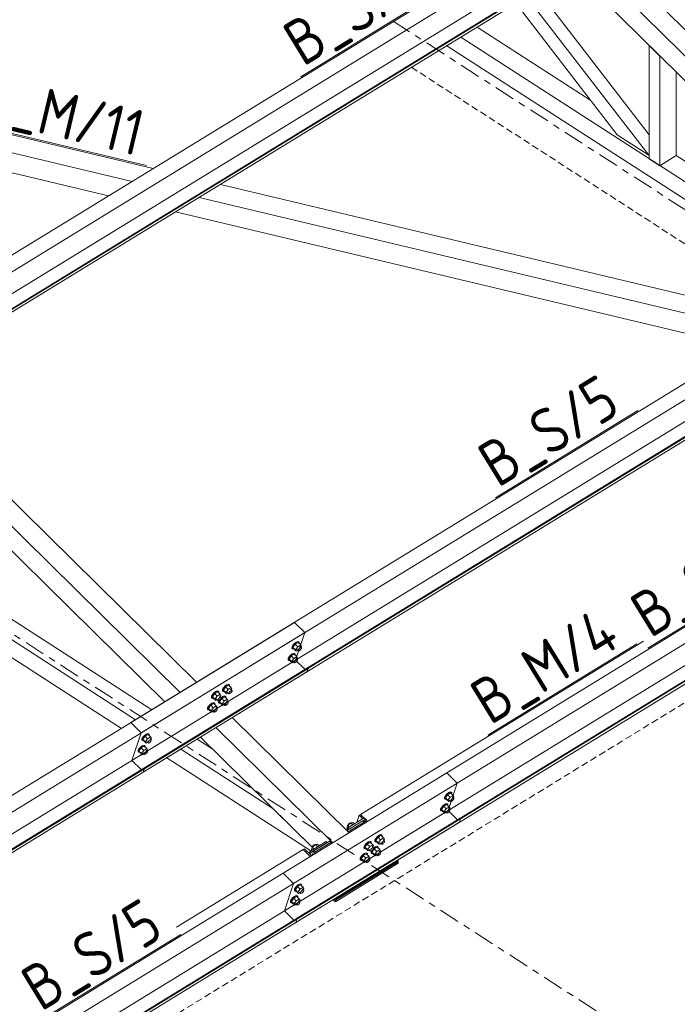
# Model space of a CAD drawing. Header units: millimetres. Extents: x 581 to 1768, y 561 to 1400.
# Tile 72 of 91: x 1537 to 1595, y 1031 to 1117. Entities that reach past the tile are written whole.
import ezdxf

# ---------------------------------------------------------------- set-up
doc = ezdxf.new("R2010")
doc.units = ezdxf.units.MM
doc.header["$LTSCALE"] = 0.6
for name, pattern in [('VERDECKT2', [1.5, 1, -0.5]), ('XKITLINE00', [0]), ('XKITLINE03', [6, 3, -1, 1, -1])]:
    doc.linetypes.add(name, pattern=pattern)
for name, color, linetype, lineweight in [('Bolt', 7, 'Continuous', 0), ('Part', 2, 'Continuous', 0), ('PartMark', 3, 'Continuous', 0), ('S-GRID', 1, 'Continuous', 0)]:
    doc.layers.add(name, color=color, linetype=linetype, lineweight=lineweight)
doc.styles.add('ISOCPEUR', font='ISOCPEUR.TTF')

msp = doc.modelspace()

# ---------------------------------------------------------------- linework, layer by layer
at = {"layer": 'Bolt', "color": 3, "linetype": 'XKITLINE00', "lineweight": 0}
for p, q in [((1561.17, 1062.288), (1561.172, 1062.387)), ((1561.17, 1062.288), (1561.225, 1062.233)), ((1561.251, 1062.533), (1561.172, 1062.387)), ((1561.225, 1062.233), (1561.228, 1062.332)), ((1561.3, 1062.208), (1561.225, 1062.233)), ((1561.228, 1062.332), (1561.307, 1062.478)), ((1561.386, 1062.687), (1561.251, 1062.533)), ((1561.448, 1062.621), (1561.252, 1062.347)), ((1561.475, 1062.128), (1561.252, 1062.347)), ((1561.252, 1062.347), (1561.319, 1062.234)), ((1561.332, 1062.221), (1561.3, 1062.208)), ((1561.307, 1062.478), (1561.442, 1062.632)), ((1561.319, 1062.234), (1561.541, 1062.014)), ((1561.54, 1062.807), (1561.386, 1062.687)), ((1561.442, 1062.632), (1561.596, 1062.752)), ((1561.71, 1062.782), (1561.448, 1062.621)), ((1561.67, 1062.402), (1561.448, 1062.621)), ((1561.475, 1062.128), (1561.67, 1062.402)), ((1561.475, 1062.128), (1561.541, 1062.014)), ((1561.673, 1062.862), (1561.54, 1062.807)), ((1561.541, 1062.014), (1561.658, 1062.086)), ((1561.592, 1062.151), (1561.703, 1062.041)), ((1561.596, 1062.752), (1561.728, 1062.807)), ((1561.932, 1062.562), (1561.67, 1062.402)), ((1561.748, 1062.837), (1561.673, 1062.862)), ((1561.703, 1062.041), (1561.705, 1062.091)), ((1561.741, 1062.029), (1561.703, 1062.041)), ((1561.705, 1062.091), (1561.744, 1062.164)), ((1561.71, 1062.782), (1561.932, 1062.562)), ((1561.728, 1062.807), (1561.803, 1062.782)), ((1561.807, 1062.056), (1561.741, 1062.029)), ((1561.744, 1062.164), (1561.812, 1062.24)), ((1561.748, 1062.837), (1561.803, 1062.782)), ((1561.803, 1062.782), (1561.801, 1062.692)), ((1561.884, 1062.117), (1561.807, 1062.056)), ((1561.812, 1062.24), (1561.889, 1062.301)), ((1561.881, 1062.425), (1561.992, 1062.316)), ((1561.952, 1062.193), (1561.884, 1062.117)), ((1561.889, 1062.301), (1561.955, 1062.328)), ((1561.999, 1062.449), (1561.932, 1062.562)), ((1561.94, 1062.367), (1561.999, 1062.449)), ((1561.991, 1062.266), (1561.952, 1062.193)), ((1561.955, 1062.328), (1561.992, 1062.316)), ((1561.992, 1062.316), (1561.991, 1062.266)), ((1560.83, 1061.269), (1560.832, 1061.368)), ((1560.83, 1061.269), (1560.885, 1061.215)), ((1560.911, 1061.514), (1560.832, 1061.368)), ((1560.885, 1061.215), (1560.888, 1061.313)), ((1560.96, 1061.189), (1560.885, 1061.215)), ((1560.888, 1061.313), (1560.967, 1061.459)), ((1561.046, 1061.668), (1560.911, 1061.514)), ((1561.108, 1061.602), (1560.912, 1061.328)), ((1561.135, 1061.109), (1560.912, 1061.328)), ((1560.912, 1061.328), (1560.978, 1061.215)), ((1560.991, 1061.202), (1560.96, 1061.189)), ((1560.967, 1061.459), (1561.102, 1061.613)), ((1560.978, 1061.215), (1561.201, 1060.996)), ((1561.2, 1061.788), (1561.046, 1061.668)), ((1561.102, 1061.613), (1561.256, 1061.733)), ((1561.37, 1061.763), (1561.108, 1061.602)), ((1561.33, 1061.383), (1561.108, 1061.602)), ((1561.135, 1061.109), (1561.33, 1061.383)), ((1561.332, 1061.843), (1561.2, 1061.788)), ((1561.256, 1061.733), (1561.388, 1061.788)), ((1561.592, 1061.543), (1561.33, 1061.383)), ((1561.407, 1061.818), (1561.332, 1061.843)), ((1561.37, 1061.763), (1561.592, 1061.543)), ((1561.388, 1061.788), (1561.463, 1061.763)), ((1561.404, 1061.145), (1561.471, 1061.222)), ((1561.407, 1061.818), (1561.463, 1061.763)), ((1561.463, 1061.763), (1561.461, 1061.673)), ((1561.471, 1061.222), (1561.549, 1061.282)), ((1561.541, 1061.407), (1561.652, 1061.297)), ((1561.611, 1061.175), (1561.544, 1061.098)), ((1561.549, 1061.282), (1561.615, 1061.309)), ((1561.658, 1061.43), (1561.592, 1061.543)), ((1561.6, 1061.348), (1561.658, 1061.43)), ((1561.651, 1061.248), (1561.611, 1061.175)), ((1561.615, 1061.309), (1561.652, 1061.297)), ((1561.652, 1061.297), (1561.651, 1061.248)), ((1561.135, 1061.109), (1561.201, 1060.996)), ((1561.201, 1060.996), (1561.318, 1061.067)), ((1561.252, 1061.132), (1561.363, 1061.022)), ((1561.363, 1061.022), (1561.364, 1061.072)), ((1561.401, 1061.01), (1561.363, 1061.022)), ((1561.364, 1061.072), (1561.404, 1061.145)), ((1561.467, 1061.037), (1561.401, 1061.01)), ((1561.544, 1061.098), (1561.467, 1061.037)), ((1555.081, 1058.554), (1555.083, 1058.653)), ((1555.162, 1058.798), (1555.083, 1058.653)), ((1555.136, 1058.499), (1555.139, 1058.598)), ((1555.139, 1058.598), (1555.218, 1058.744)), ((1555.297, 1058.952), (1555.162, 1058.798)), ((1555.359, 1058.887), (1555.163, 1058.613)), ((1555.386, 1058.393), (1555.163, 1058.613)), ((1555.163, 1058.613), (1555.23, 1058.5)), ((1555.218, 1058.744), (1555.353, 1058.897)), ((1555.451, 1059.073), (1555.297, 1058.952)), ((1555.353, 1058.897), (1555.507, 1059.018)), ((1555.621, 1059.047), (1555.359, 1058.887)), ((1555.581, 1058.667), (1555.359, 1058.887)), ((1555.386, 1058.393), (1555.581, 1058.667)), ((1555.583, 1059.128), (1555.451, 1059.073)), ((1555.507, 1059.018), (1555.639, 1059.073)), ((1555.843, 1058.828), (1555.581, 1058.667)), ((1555.658, 1059.103), (1555.583, 1059.128)), ((1555.621, 1059.047), (1555.843, 1058.828)), ((1555.639, 1059.073), (1555.714, 1059.048)), ((1555.658, 1059.103), (1555.714, 1059.048)), ((1555.714, 1059.048), (1555.712, 1058.957)), ((1555.792, 1058.691), (1555.925, 1058.56)), ((1555.909, 1058.715), (1555.843, 1058.828)), ((1555.851, 1058.633), (1555.909, 1058.715)), ((1554.126, 1057.968), (1554.128, 1058.067)), ((1554.126, 1057.968), (1554.181, 1057.914)), ((1554.207, 1058.213), (1554.128, 1058.067)), ((1554.181, 1057.914), (1554.184, 1058.012)), ((1554.256, 1057.888), (1554.181, 1057.914)), ((1554.184, 1058.012), (1554.263, 1058.158)), ((1554.342, 1058.367), (1554.207, 1058.213)), ((1554.404, 1058.301), (1554.208, 1058.027)), ((1554.431, 1057.808), (1554.208, 1058.027)), ((1554.208, 1058.027), (1554.275, 1057.914)), ((1554.287, 1057.901), (1554.256, 1057.888)), ((1554.263, 1058.158), (1554.397, 1058.312)), ((1554.275, 1057.914), (1554.497, 1057.695)), ((1554.496, 1058.487), (1554.342, 1058.367)), ((1554.397, 1058.312), (1554.552, 1058.432)), ((1554.666, 1058.462), (1554.404, 1058.301)), ((1554.626, 1058.082), (1554.404, 1058.301)), ((1554.431, 1057.808), (1554.626, 1058.082)), ((1554.431, 1057.808), (1554.497, 1057.695)), ((1554.628, 1058.542), (1554.496, 1058.487)), ((1554.497, 1057.695), (1554.614, 1057.766)), ((1554.548, 1057.831), (1554.681, 1057.7)), ((1554.552, 1058.432), (1554.684, 1058.488)), ((1554.888, 1058.242), (1554.626, 1058.082)), ((1554.703, 1058.517), (1554.628, 1058.542)), ((1554.666, 1058.462), (1554.888, 1058.242)), ((1554.681, 1057.7), (1554.682, 1057.749)), ((1554.682, 1057.749), (1554.722, 1057.822)), ((1554.684, 1058.488), (1554.759, 1058.462)), ((1554.703, 1058.517), (1554.759, 1058.462)), ((1554.722, 1057.822), (1554.789, 1057.899)), ((1554.759, 1058.462), (1554.757, 1058.372)), ((1554.862, 1057.775), (1554.785, 1057.715)), ((1554.789, 1057.899), (1554.866, 1057.959)), ((1555.019, 1057.868), (1554.823, 1057.594)), ((1554.837, 1058.106), (1554.97, 1057.974)), ((1554.929, 1057.852), (1554.862, 1057.775)), ((1554.866, 1057.959), (1554.933, 1057.987)), ((1554.878, 1057.725), (1555.013, 1057.878)), ((1554.954, 1058.129), (1554.888, 1058.242)), ((1554.896, 1058.047), (1554.954, 1058.129)), ((1554.969, 1057.925), (1554.929, 1057.852)), ((1554.933, 1057.987), (1554.97, 1057.974)), ((1555.111, 1058.054), (1554.969, 1057.943)), ((1554.97, 1057.974), (1554.969, 1057.925)), ((1555.013, 1057.878), (1555.167, 1057.999)), ((1555.281, 1058.028), (1555.019, 1057.868)), ((1555.241, 1057.648), (1555.019, 1057.868)), ((1555.081, 1058.554), (1555.136, 1058.499)), ((1555.243, 1058.109), (1555.111, 1058.054)), ((1555.211, 1058.474), (1555.136, 1058.499)), ((1555.167, 1057.999), (1555.299, 1058.054)), ((1555.242, 1058.487), (1555.211, 1058.474)), ((1555.23, 1058.5), (1555.452, 1058.28)), ((1555.503, 1057.809), (1555.241, 1057.648)), ((1555.318, 1058.084), (1555.243, 1058.109)), ((1555.281, 1058.028), (1555.503, 1057.809)), ((1555.299, 1058.054), (1555.374, 1058.029)), ((1555.318, 1058.084), (1555.374, 1058.029)), ((1555.374, 1058.029), (1555.372, 1057.938)), ((1555.386, 1058.393), (1555.452, 1058.28)), ((1555.452, 1058.28), (1555.569, 1058.352)), ((1555.503, 1058.417), (1555.636, 1058.285)), ((1555.569, 1057.696), (1555.503, 1057.809)), ((1555.636, 1058.285), (1555.637, 1058.335)), ((1555.674, 1058.273), (1555.636, 1058.285)), ((1555.637, 1058.335), (1555.677, 1058.408)), ((1555.74, 1058.3), (1555.674, 1058.273)), ((1555.677, 1058.408), (1555.744, 1058.485)), ((1555.817, 1058.361), (1555.74, 1058.3)), ((1555.744, 1058.485), (1555.821, 1058.545)), ((1555.884, 1058.438), (1555.817, 1058.361)), ((1555.821, 1058.545), (1555.888, 1058.573)), ((1555.924, 1058.511), (1555.884, 1058.438)), ((1555.888, 1058.573), (1555.925, 1058.56)), ((1555.925, 1058.56), (1555.924, 1058.511)), ((1553.786, 1056.949), (1553.788, 1057.048)), ((1553.786, 1056.949), (1553.841, 1056.895)), ((1553.867, 1057.194), (1553.788, 1057.048)), ((1553.841, 1056.895), (1553.844, 1056.993)), ((1553.916, 1056.869), (1553.841, 1056.895)), ((1553.844, 1056.993), (1553.923, 1057.139)), ((1554.002, 1057.348), (1553.867, 1057.194)), ((1554.064, 1057.282), (1553.868, 1057.008)), ((1554.091, 1056.789), (1553.868, 1057.008)), ((1553.868, 1057.008), (1553.934, 1056.895)), ((1553.947, 1056.882), (1553.916, 1056.869)), ((1553.923, 1057.139), (1554.057, 1057.293)), ((1553.934, 1056.895), (1554.157, 1056.676)), ((1554.156, 1057.468), (1554.002, 1057.348)), ((1554.057, 1057.293), (1554.212, 1057.413)), ((1554.326, 1057.443), (1554.064, 1057.282)), ((1554.286, 1057.063), (1554.064, 1057.282)), ((1554.091, 1056.789), (1554.286, 1057.063)), ((1554.288, 1057.523), (1554.156, 1057.468)), ((1554.212, 1057.413), (1554.344, 1057.469)), ((1554.548, 1057.223), (1554.286, 1057.063)), ((1554.363, 1057.498), (1554.288, 1057.523)), ((1554.326, 1057.443), (1554.548, 1057.223)), ((1554.344, 1057.469), (1554.419, 1057.443)), ((1554.363, 1057.498), (1554.419, 1057.443)), ((1554.382, 1056.803), (1554.449, 1056.88)), ((1554.419, 1057.443), (1554.417, 1057.353)), ((1554.449, 1056.88), (1554.526, 1056.94)), ((1554.497, 1057.087), (1554.63, 1056.955)), ((1554.526, 1056.94), (1554.593, 1056.968)), ((1554.614, 1057.11), (1554.548, 1057.223)), ((1554.556, 1057.028), (1554.614, 1057.11)), ((1554.629, 1056.906), (1554.589, 1056.833)), ((1554.593, 1056.968), (1554.63, 1056.955)), ((1554.63, 1056.955), (1554.629, 1056.906)), ((1554.719, 1057.687), (1554.681, 1057.7)), ((1554.785, 1057.715), (1554.719, 1057.687)), ((1554.741, 1057.535), (1554.743, 1057.634)), ((1554.741, 1057.535), (1554.796, 1057.48)), ((1554.743, 1057.634), (1554.789, 1057.718)), ((1554.796, 1057.48), (1554.799, 1057.579)), ((1554.871, 1057.455), (1554.796, 1057.48)), ((1554.799, 1057.579), (1554.878, 1057.725)), ((1555.046, 1057.374), (1554.823, 1057.594)), ((1554.823, 1057.594), (1554.89, 1057.481)), ((1554.902, 1057.468), (1554.871, 1057.455)), ((1554.89, 1057.481), (1555.112, 1057.261)), ((1555.046, 1057.374), (1555.241, 1057.648)), ((1555.046, 1057.374), (1555.112, 1057.261)), ((1555.112, 1057.261), (1555.229, 1057.333)), ((1555.163, 1057.398), (1555.296, 1057.267)), ((1555.296, 1057.267), (1555.297, 1057.316)), ((1555.334, 1057.254), (1555.296, 1057.267)), ((1555.297, 1057.316), (1555.337, 1057.389)), ((1555.4, 1057.281), (1555.334, 1057.254)), ((1555.337, 1057.389), (1555.404, 1057.466)), ((1555.477, 1057.342), (1555.4, 1057.281)), ((1555.404, 1057.466), (1555.481, 1057.526)), ((1555.452, 1057.672), (1555.585, 1057.541)), ((1555.544, 1057.419), (1555.477, 1057.342)), ((1555.481, 1057.526), (1555.548, 1057.554)), ((1555.511, 1057.614), (1555.569, 1057.696)), ((1555.584, 1057.492), (1555.544, 1057.419)), ((1555.548, 1057.554), (1555.585, 1057.541)), ((1555.585, 1057.541), (1555.584, 1057.492)), ((1554.091, 1056.789), (1554.157, 1056.676)), ((1554.157, 1056.676), (1554.274, 1056.747)), ((1554.208, 1056.812), (1554.341, 1056.681)), ((1554.341, 1056.681), (1554.342, 1056.73)), ((1554.379, 1056.668), (1554.341, 1056.681)), ((1554.342, 1056.73), (1554.382, 1056.803)), ((1554.445, 1056.696), (1554.379, 1056.668)), ((1554.522, 1056.756), (1554.445, 1056.696)), ((1554.589, 1056.833), (1554.522, 1056.756)), ((1548.038, 1054.237), (1548.04, 1054.336)), ((1548.119, 1054.482), (1548.04, 1054.336)), ((1548.093, 1054.183), (1548.096, 1054.281)), ((1548.096, 1054.281), (1548.175, 1054.427)), ((1548.254, 1054.636), (1548.119, 1054.482)), ((1548.316, 1054.57), (1548.12, 1054.296)), ((1548.343, 1054.077), (1548.12, 1054.296)), ((1548.12, 1054.296), (1548.186, 1054.183)), ((1548.175, 1054.427), (1548.31, 1054.581)), ((1548.408, 1054.756), (1548.254, 1054.636)), ((1548.31, 1054.581), (1548.464, 1054.701)), ((1548.578, 1054.731), (1548.316, 1054.57)), ((1548.538, 1054.351), (1548.316, 1054.57)), ((1548.343, 1054.077), (1548.538, 1054.351)), ((1548.54, 1054.811), (1548.408, 1054.756)), ((1548.464, 1054.701), (1548.596, 1054.757)), ((1548.8, 1054.511), (1548.538, 1054.351)), ((1548.615, 1054.786), (1548.54, 1054.811)), ((1548.578, 1054.731), (1548.8, 1054.511)), ((1548.596, 1054.757), (1548.671, 1054.731)), ((1548.615, 1054.786), (1548.671, 1054.731)), ((1548.671, 1054.731), (1548.669, 1054.641)), ((1548.749, 1054.375), (1548.86, 1054.265)), ((1548.866, 1054.398), (1548.8, 1054.511)), ((1548.808, 1054.316), (1548.866, 1054.398)), ((1547.779, 1053.463), (1547.7, 1053.317)), ((1547.914, 1053.617), (1547.779, 1053.463)), ((1547.976, 1053.551), (1547.78, 1053.278)), ((1547.835, 1053.408), (1547.969, 1053.562)), ((1548.068, 1053.737), (1547.914, 1053.617)), ((1547.969, 1053.562), (1548.124, 1053.683)), ((1548.237, 1053.712), (1547.976, 1053.551)), ((1548.198, 1053.332), (1547.976, 1053.551)), ((1548.038, 1054.237), (1548.093, 1054.183)), ((1548.2, 1053.793), (1548.068, 1053.737)), ((1548.168, 1054.157), (1548.093, 1054.183)), ((1548.124, 1053.683), (1548.256, 1053.738)), ((1548.199, 1054.17), (1548.168, 1054.157)), ((1548.186, 1054.183), (1548.409, 1053.964)), ((1548.46, 1053.492), (1548.198, 1053.332)), ((1548.275, 1053.767), (1548.2, 1053.793)), ((1548.237, 1053.712), (1548.46, 1053.492)), ((1548.256, 1053.738), (1548.331, 1053.712)), ((1548.275, 1053.767), (1548.331, 1053.712)), ((1548.331, 1053.712), (1548.329, 1053.622)), ((1548.343, 1054.077), (1548.409, 1053.964)), ((1548.409, 1053.964), (1548.526, 1054.035)), ((1548.46, 1054.1), (1548.571, 1053.991)), ((1548.526, 1053.379), (1548.46, 1053.492)), ((1548.571, 1053.991), (1548.572, 1054.04)), ((1548.609, 1053.978), (1548.571, 1053.991)), ((1548.572, 1054.04), (1548.612, 1054.113)), ((1548.675, 1054.005), (1548.609, 1053.978)), ((1548.612, 1054.113), (1548.679, 1054.19)), ((1548.752, 1054.066), (1548.675, 1054.005)), ((1548.679, 1054.19), (1548.757, 1054.25)), ((1548.819, 1054.143), (1548.752, 1054.066)), ((1548.757, 1054.25), (1548.823, 1054.278)), ((1548.859, 1054.216), (1548.819, 1054.143)), ((1548.823, 1054.278), (1548.86, 1054.265)), ((1548.86, 1054.265), (1548.859, 1054.216)), ((1547.697, 1053.219), (1547.7, 1053.317)), ((1547.697, 1053.219), (1547.753, 1053.164)), ((1547.753, 1053.164), (1547.755, 1053.262)), ((1547.828, 1053.139), (1547.753, 1053.164)), ((1547.755, 1053.262), (1547.835, 1053.408)), ((1548.002, 1053.058), (1547.78, 1053.278)), ((1547.78, 1053.278), (1547.846, 1053.164)), ((1547.859, 1053.152), (1547.828, 1053.139)), ((1547.846, 1053.164), (1548.069, 1052.945)), ((1548.002, 1053.058), (1548.198, 1053.332)), ((1548.002, 1053.058), (1548.069, 1052.945)), ((1548.069, 1052.945), (1548.186, 1053.016)), ((1548.12, 1053.081), (1548.231, 1052.972)), ((1548.231, 1052.972), (1548.232, 1053.021)), ((1548.269, 1052.959), (1548.231, 1052.972)), ((1548.232, 1053.021), (1548.272, 1053.094)), ((1548.335, 1052.987), (1548.269, 1052.959)), ((1548.272, 1053.094), (1548.339, 1053.171)), ((1548.412, 1053.047), (1548.335, 1052.987)), ((1548.339, 1053.171), (1548.416, 1053.231)), ((1548.409, 1053.356), (1548.52, 1053.246)), ((1548.479, 1053.124), (1548.412, 1053.047)), ((1548.416, 1053.231), (1548.483, 1053.259)), ((1548.468, 1053.298), (1548.526, 1053.379)), ((1548.519, 1053.197), (1548.479, 1053.124)), ((1548.483, 1053.259), (1548.52, 1053.246)), ((1548.52, 1053.246), (1548.519, 1053.197)), ((1574.515, 1049.121), (1574.518, 1049.219)), ((1574.515, 1049.121), (1574.571, 1049.066)), ((1574.597, 1049.365), (1574.518, 1049.219)), ((1574.571, 1049.066), (1574.573, 1049.164)), ((1574.573, 1049.164), (1574.652, 1049.31)), ((1574.732, 1049.519), (1574.597, 1049.365)), ((1574.793, 1049.453), (1574.598, 1049.179)), ((1574.82, 1048.96), (1574.598, 1049.179)), ((1574.598, 1049.179), (1574.664, 1049.066)), ((1574.652, 1049.31), (1574.787, 1049.464)), ((1574.886, 1049.639), (1574.732, 1049.519)), ((1574.787, 1049.464), (1574.941, 1049.585)), ((1575.055, 1049.614), (1574.793, 1049.453)), ((1575.016, 1049.234), (1574.793, 1049.453)), ((1574.82, 1048.96), (1575.016, 1049.234)), ((1575.018, 1049.695), (1574.886, 1049.639)), ((1574.941, 1049.585), (1575.074, 1049.64)), ((1575.278, 1049.394), (1575.016, 1049.234)), ((1575.093, 1049.669), (1575.018, 1049.695)), ((1575.055, 1049.614), (1575.278, 1049.394)), ((1575.074, 1049.64), (1575.149, 1049.614)), ((1575.093, 1049.669), (1575.149, 1049.614)), ((1575.149, 1049.614), (1575.146, 1049.524)), ((1575.157, 1049.073), (1575.234, 1049.133)), ((1575.227, 1049.258), (1575.338, 1049.148)), ((1575.234, 1049.133), (1575.3, 1049.161)), ((1575.344, 1049.281), (1575.278, 1049.394)), ((1575.286, 1049.199), (1575.344, 1049.281)), ((1575.3, 1049.161), (1575.338, 1049.148)), ((1575.338, 1049.148), (1575.337, 1049.099)), ((1574.257, 1048.346), (1574.177, 1048.2)), ((1574.233, 1048.146), (1574.312, 1048.291)), ((1574.391, 1048.5), (1574.257, 1048.346)), ((1574.453, 1048.435), (1574.258, 1048.161)), ((1574.312, 1048.291), (1574.447, 1048.445)), ((1574.546, 1048.621), (1574.391, 1048.5)), ((1574.447, 1048.445), (1574.601, 1048.566)), ((1574.715, 1048.595), (1574.453, 1048.435)), ((1574.676, 1048.215), (1574.453, 1048.435)), ((1574.678, 1048.676), (1574.546, 1048.621)), ((1574.646, 1049.04), (1574.571, 1049.066)), ((1574.601, 1048.566), (1574.734, 1048.621)), ((1574.677, 1049.053), (1574.646, 1049.04)), ((1574.664, 1049.066), (1574.887, 1048.847)), ((1574.938, 1048.376), (1574.676, 1048.215)), ((1574.753, 1048.65), (1574.678, 1048.676)), ((1574.715, 1048.595), (1574.938, 1048.376)), ((1574.734, 1048.621), (1574.809, 1048.596)), ((1574.753, 1048.65), (1574.809, 1048.596)), ((1574.809, 1048.596), (1574.806, 1048.505)), ((1574.82, 1048.96), (1574.887, 1048.847)), ((1574.887, 1048.847), (1575.004, 1048.918)), ((1574.938, 1048.983), (1575.049, 1048.874)), ((1575.004, 1048.262), (1574.938, 1048.376)), ((1574.946, 1048.181), (1575.004, 1048.262)), ((1575.049, 1048.874), (1575.05, 1048.923)), ((1575.086, 1048.861), (1575.049, 1048.874)), ((1575.05, 1048.923), (1575.09, 1048.996)), ((1575.153, 1048.889), (1575.086, 1048.861)), ((1575.09, 1048.996), (1575.157, 1049.073)), ((1575.23, 1048.949), (1575.153, 1048.889)), ((1575.297, 1049.026), (1575.23, 1048.949)), ((1575.337, 1049.099), (1575.297, 1049.026)), ((1574.175, 1048.102), (1574.177, 1048.2)), ((1574.175, 1048.102), (1574.231, 1048.047)), ((1574.231, 1048.047), (1574.233, 1048.146)), ((1574.306, 1048.022), (1574.231, 1048.047)), ((1574.48, 1047.941), (1574.258, 1048.161)), ((1574.258, 1048.161), (1574.324, 1048.047)), ((1574.337, 1048.035), (1574.306, 1048.022)), ((1574.324, 1048.047), (1574.546, 1047.828)), ((1574.48, 1047.941), (1574.676, 1048.215)), ((1574.48, 1047.941), (1574.546, 1047.828)), ((1574.546, 1047.828), (1574.663, 1047.9)), ((1574.597, 1047.965), (1574.709, 1047.855)), ((1574.709, 1047.855), (1574.71, 1047.904)), ((1574.746, 1047.842), (1574.709, 1047.855)), ((1574.71, 1047.904), (1574.75, 1047.977)), ((1574.812, 1047.87), (1574.746, 1047.842)), ((1574.75, 1047.977), (1574.817, 1048.054)), ((1574.889, 1047.93), (1574.812, 1047.87)), ((1574.817, 1048.054), (1574.894, 1048.114)), ((1574.886, 1048.239), (1574.998, 1048.129)), ((1574.957, 1048.007), (1574.889, 1047.93)), ((1574.894, 1048.114), (1574.96, 1048.142)), ((1574.996, 1048.08), (1574.957, 1048.007)), ((1574.96, 1048.142), (1574.998, 1048.129)), ((1574.998, 1048.129), (1574.996, 1048.08)), ((1566.055, 1046.744), (1565.98, 1046.52)), ((1565.98, 1046.52), (1566.037, 1046.465)), ((1566.034, 1046.749), (1566.033, 1046.7)), ((1566.033, 1046.7), (1566.038, 1046.695)), ((1566.074, 1046.822), (1566.034, 1046.749)), ((1566.319, 1046.995), (1566.055, 1046.744)), ((1566.055, 1046.744), (1566.186, 1046.615)), ((1566.141, 1046.899), (1566.074, 1046.822)), ((1566.218, 1046.959), (1566.141, 1046.899)), ((1566.285, 1046.987), (1566.218, 1046.959)), ((1566.285, 1046.987), (1566.304, 1046.98)), ((1566.319, 1046.995), (1566.509, 1047.022)), ((1566.319, 1046.995), (1566.506, 1046.811)), ((1566.509, 1047.022), (1566.639, 1046.893)), ((1568.643, 1045.786), (1568.508, 1045.632)), ((1568.705, 1045.721), (1568.509, 1045.447)), ((1568.564, 1045.578), (1568.699, 1045.731)), ((1568.797, 1045.907), (1568.643, 1045.786)), ((1568.699, 1045.731), (1568.853, 1045.852)), ((1568.967, 1045.881), (1568.705, 1045.721)), ((1568.927, 1045.501), (1568.705, 1045.721)), ((1568.929, 1045.962), (1568.797, 1045.907)), ((1568.853, 1045.852), (1568.985, 1045.907)), ((1569.189, 1045.662), (1568.927, 1045.501)), ((1569.004, 1045.937), (1568.929, 1045.962)), ((1568.967, 1045.881), (1569.189, 1045.662)), ((1568.985, 1045.907), (1569.06, 1045.882)), ((1569.004, 1045.937), (1569.06, 1045.882)), ((1569.06, 1045.882), (1569.058, 1045.791)), ((1569.256, 1045.549), (1569.189, 1045.662)), ((1562.951, 1044.841), (1562.876, 1044.617)), ((1562.93, 1044.846), (1562.929, 1044.797)), ((1562.929, 1044.797), (1562.934, 1044.792)), ((1562.97, 1044.919), (1562.93, 1044.846)), ((1563.215, 1045.092), (1562.951, 1044.841)), ((1562.951, 1044.841), (1563.082, 1044.712)), ((1563.037, 1044.996), (1562.97, 1044.919)), ((1563.114, 1045.056), (1563.037, 1044.996)), ((1563.181, 1045.084), (1563.114, 1045.056)), ((1563.2, 1045.077), (1563.181, 1045.084)), ((1563.405, 1045.119), (1563.215, 1045.092)), ((1563.215, 1045.092), (1563.402, 1044.908)), ((1563.405, 1045.119), (1563.535, 1044.99)), ((1567.472, 1044.802), (1567.474, 1044.901)), ((1567.472, 1044.802), (1567.527, 1044.748)), ((1567.553, 1045.047), (1567.474, 1044.901)), ((1567.527, 1044.748), (1567.53, 1044.846)), ((1567.53, 1044.846), (1567.609, 1044.992)), ((1567.688, 1045.201), (1567.553, 1045.047)), ((1567.75, 1045.135), (1567.554, 1044.861)), ((1567.777, 1044.642), (1567.554, 1044.861)), ((1567.554, 1044.861), (1567.621, 1044.748)), ((1567.609, 1044.992), (1567.744, 1045.146)), ((1567.842, 1045.321), (1567.688, 1045.201)), ((1567.744, 1045.146), (1567.898, 1045.266)), ((1568.012, 1045.296), (1567.75, 1045.135)), ((1567.972, 1044.916), (1567.75, 1045.135)), ((1567.777, 1044.642), (1567.972, 1044.916)), ((1567.974, 1045.376), (1567.842, 1045.321)), ((1567.898, 1045.266), (1568.03, 1045.322)), ((1568.234, 1045.076), (1567.972, 1044.916)), ((1568.049, 1045.351), (1567.974, 1045.376)), ((1568.012, 1045.296), (1568.234, 1045.076)), ((1568.03, 1045.322), (1568.105, 1045.296)), ((1568.049, 1045.351), (1568.105, 1045.296)), ((1568.105, 1045.296), (1568.103, 1045.206)), ((1568.183, 1044.94), (1568.316, 1044.808)), ((1568.212, 1044.793), (1568.279, 1044.821)), ((1568.3, 1044.963), (1568.234, 1045.076)), ((1568.242, 1044.881), (1568.3, 1044.963)), ((1568.279, 1044.821), (1568.316, 1044.808)), ((1568.457, 1044.888), (1568.315, 1044.777)), ((1568.316, 1044.808), (1568.315, 1044.759)), ((1568.359, 1044.712), (1568.513, 1044.833)), ((1568.627, 1044.862), (1568.365, 1044.702)), ((1568.427, 1045.388), (1568.429, 1045.487)), ((1568.427, 1045.388), (1568.482, 1045.333)), ((1568.508, 1045.632), (1568.429, 1045.487)), ((1568.589, 1044.943), (1568.457, 1044.888)), ((1568.482, 1045.333), (1568.485, 1045.432)), ((1568.557, 1045.308), (1568.482, 1045.333)), ((1568.485, 1045.432), (1568.564, 1045.578)), ((1568.732, 1045.227), (1568.509, 1045.447)), ((1568.509, 1045.447), (1568.576, 1045.334)), ((1568.513, 1044.833), (1568.645, 1044.888)), ((1568.588, 1045.321), (1568.557, 1045.308)), ((1568.576, 1045.334), (1568.798, 1045.114)), ((1568.664, 1044.918), (1568.589, 1044.943)), ((1568.627, 1044.862), (1568.849, 1044.643)), ((1568.645, 1044.888), (1568.72, 1044.863)), ((1568.664, 1044.918), (1568.72, 1044.863)), ((1568.72, 1044.863), (1568.718, 1044.772)), ((1568.732, 1045.227), (1568.927, 1045.501)), ((1568.732, 1045.227), (1568.798, 1045.114)), ((1568.798, 1045.114), (1568.915, 1045.186)), ((1568.849, 1045.251), (1568.982, 1045.12)), ((1568.982, 1045.12), (1568.983, 1045.169)), ((1569.02, 1045.107), (1568.982, 1045.12)), ((1568.983, 1045.169), (1569.023, 1045.242)), ((1569.086, 1045.134), (1569.02, 1045.107)), ((1569.023, 1045.242), (1569.09, 1045.319)), ((1569.163, 1045.195), (1569.086, 1045.134)), ((1569.09, 1045.319), (1569.167, 1045.379)), ((1569.138, 1045.525), (1569.271, 1045.394)), ((1569.23, 1045.272), (1569.163, 1045.195)), ((1569.167, 1045.379), (1569.234, 1045.407)), ((1569.197, 1045.467), (1569.256, 1045.549)), ((1569.27, 1045.345), (1569.23, 1045.272)), ((1569.234, 1045.407), (1569.271, 1045.394)), ((1569.271, 1045.394), (1569.27, 1045.345)), ((1562.876, 1044.617), (1562.896, 1044.598)), ((1567.213, 1044.028), (1567.134, 1043.882)), ((1567.19, 1043.827), (1567.269, 1043.973)), ((1567.348, 1044.182), (1567.213, 1044.028)), ((1567.41, 1044.116), (1567.214, 1043.842)), ((1567.269, 1043.973), (1567.403, 1044.127)), ((1567.502, 1044.302), (1567.348, 1044.182)), ((1567.403, 1044.127), (1567.558, 1044.247)), ((1567.672, 1044.277), (1567.41, 1044.116)), ((1567.632, 1043.897), (1567.41, 1044.116)), ((1567.634, 1044.357), (1567.502, 1044.302)), ((1567.602, 1044.722), (1567.527, 1044.748)), ((1567.558, 1044.247), (1567.69, 1044.303)), ((1567.633, 1044.735), (1567.602, 1044.722)), ((1567.621, 1044.748), (1567.843, 1044.529)), ((1567.894, 1044.057), (1567.632, 1043.897)), ((1567.709, 1044.332), (1567.634, 1044.357)), ((1567.672, 1044.277), (1567.894, 1044.057)), ((1567.69, 1044.303), (1567.765, 1044.277)), ((1567.709, 1044.332), (1567.765, 1044.277)), ((1567.765, 1044.277), (1567.763, 1044.187)), ((1567.777, 1044.642), (1567.843, 1044.529)), ((1567.843, 1044.529), (1567.96, 1044.6)), ((1567.894, 1044.665), (1568.027, 1044.534)), ((1567.96, 1043.944), (1567.894, 1044.057)), ((1567.902, 1043.862), (1567.96, 1043.944)), ((1568.027, 1044.534), (1568.028, 1044.583)), ((1568.065, 1044.521), (1568.027, 1044.534)), ((1568.028, 1044.583), (1568.068, 1044.656)), ((1568.131, 1044.549), (1568.065, 1044.521)), ((1568.068, 1044.656), (1568.135, 1044.733)), ((1568.087, 1044.369), (1568.089, 1044.468)), ((1568.087, 1044.369), (1568.142, 1044.314)), ((1568.089, 1044.468), (1568.135, 1044.552)), ((1568.208, 1044.609), (1568.131, 1044.549)), ((1568.135, 1044.733), (1568.212, 1044.793)), ((1568.142, 1044.314), (1568.145, 1044.413)), ((1568.217, 1044.289), (1568.142, 1044.314)), ((1568.145, 1044.413), (1568.224, 1044.559)), ((1568.365, 1044.702), (1568.169, 1044.428)), ((1568.392, 1044.208), (1568.169, 1044.428)), ((1568.169, 1044.428), (1568.236, 1044.315)), ((1568.275, 1044.686), (1568.208, 1044.609)), ((1568.248, 1044.302), (1568.217, 1044.289)), ((1568.224, 1044.559), (1568.359, 1044.712)), ((1568.236, 1044.315), (1568.458, 1044.095)), ((1568.315, 1044.759), (1568.275, 1044.686)), ((1568.587, 1044.482), (1568.365, 1044.702)), ((1568.392, 1044.208), (1568.587, 1044.482)), ((1568.392, 1044.208), (1568.458, 1044.095)), ((1568.458, 1044.095), (1568.575, 1044.167)), ((1568.509, 1044.232), (1568.642, 1044.101)), ((1568.849, 1044.643), (1568.587, 1044.482)), ((1568.642, 1044.101), (1568.643, 1044.15)), ((1568.68, 1044.088), (1568.642, 1044.101)), ((1568.643, 1044.15), (1568.683, 1044.223)), ((1568.746, 1044.115), (1568.68, 1044.088)), ((1568.683, 1044.223), (1568.75, 1044.3)), ((1568.823, 1044.176), (1568.746, 1044.115)), ((1568.75, 1044.3), (1568.827, 1044.36)), ((1568.798, 1044.506), (1568.931, 1044.375)), ((1568.89, 1044.253), (1568.823, 1044.176)), ((1568.827, 1044.36), (1568.894, 1044.388)), ((1568.915, 1044.53), (1568.849, 1044.643)), ((1568.857, 1044.448), (1568.915, 1044.53)), ((1568.93, 1044.326), (1568.89, 1044.253)), ((1568.894, 1044.388), (1568.931, 1044.375)), ((1568.931, 1044.375), (1568.93, 1044.326)), ((1567.132, 1043.783), (1567.134, 1043.882)), ((1567.132, 1043.783), (1567.187, 1043.729)), ((1567.187, 1043.729), (1567.19, 1043.827)), ((1567.262, 1043.703), (1567.187, 1043.729)), ((1567.437, 1043.623), (1567.214, 1043.842)), ((1567.214, 1043.842), (1567.281, 1043.729)), ((1567.293, 1043.716), (1567.262, 1043.703)), ((1567.281, 1043.729), (1567.503, 1043.51)), ((1567.437, 1043.623), (1567.632, 1043.897)), ((1567.437, 1043.623), (1567.503, 1043.51)), ((1567.503, 1043.51), (1567.62, 1043.581)), ((1567.554, 1043.646), (1567.687, 1043.515)), ((1567.687, 1043.515), (1567.688, 1043.564)), ((1567.725, 1043.502), (1567.687, 1043.515)), ((1567.688, 1043.564), (1567.728, 1043.637)), ((1567.791, 1043.53), (1567.725, 1043.502)), ((1567.728, 1043.637), (1567.795, 1043.714)), ((1567.868, 1043.59), (1567.791, 1043.53)), ((1567.795, 1043.714), (1567.872, 1043.774)), ((1567.843, 1043.921), (1567.976, 1043.789)), ((1567.935, 1043.667), (1567.868, 1043.59)), ((1567.872, 1043.774), (1567.939, 1043.802)), ((1567.975, 1043.74), (1567.935, 1043.667)), ((1567.939, 1043.802), (1567.976, 1043.789)), ((1567.976, 1043.789), (1567.975, 1043.74)), ((1561.599, 1041.468), (1561.465, 1041.314)), ((1561.661, 1041.403), (1561.466, 1041.129)), ((1561.52, 1041.259), (1561.655, 1041.413)), ((1561.754, 1041.589), (1561.599, 1041.468)), ((1561.655, 1041.413), (1561.809, 1041.534)), ((1561.923, 1041.563), (1561.661, 1041.403)), ((1561.884, 1041.183), (1561.661, 1041.403)), ((1561.886, 1041.644), (1561.754, 1041.589)), ((1561.809, 1041.534), (1561.941, 1041.589)), ((1561.961, 1041.619), (1561.886, 1041.644)), ((1561.923, 1041.563), (1562.146, 1041.344)), ((1561.941, 1041.589), (1562.016, 1041.564)), ((1561.961, 1041.619), (1562.016, 1041.564)), ((1562.016, 1041.564), (1562.014, 1041.473)), ((1561.413, 1040.57), (1561.259, 1040.449)), ((1561.315, 1040.394), (1561.469, 1040.515)), ((1561.583, 1040.544), (1561.321, 1040.384)), ((1561.383, 1041.07), (1561.385, 1041.168)), ((1561.383, 1041.07), (1561.439, 1041.015)), ((1561.465, 1041.314), (1561.385, 1041.168)), ((1561.546, 1040.625), (1561.413, 1040.57)), ((1561.439, 1041.015), (1561.441, 1041.114)), ((1561.514, 1040.99), (1561.439, 1041.015)), ((1561.441, 1041.114), (1561.52, 1041.259)), ((1561.688, 1040.909), (1561.466, 1041.129)), ((1561.466, 1041.129), (1561.532, 1041.015)), ((1561.469, 1040.515), (1561.601, 1040.57)), ((1561.545, 1041.003), (1561.514, 1040.99)), ((1561.532, 1041.015), (1561.754, 1040.796)), ((1561.621, 1040.6), (1561.546, 1040.625)), ((1561.583, 1040.544), (1561.805, 1040.325)), ((1561.601, 1040.57), (1561.676, 1040.545)), ((1561.621, 1040.6), (1561.676, 1040.545)), ((1561.676, 1040.545), (1561.674, 1040.454)), ((1561.688, 1040.909), (1561.884, 1041.183)), ((1561.688, 1040.909), (1561.754, 1040.796)), ((1561.754, 1040.796), (1561.871, 1040.868)), ((1561.805, 1040.933), (1561.917, 1040.823)), ((1562.146, 1041.344), (1561.884, 1041.183)), ((1561.917, 1040.823), (1561.918, 1040.872)), ((1561.954, 1040.81), (1561.917, 1040.823)), ((1561.918, 1040.872), (1561.958, 1040.945)), ((1562.02, 1040.838), (1561.954, 1040.81)), ((1561.958, 1040.945), (1562.025, 1041.022)), ((1562.097, 1040.898), (1562.02, 1040.838)), ((1562.025, 1041.022), (1562.102, 1041.082)), ((1562.094, 1041.207), (1562.206, 1041.097)), ((1562.165, 1040.975), (1562.097, 1040.898)), ((1562.102, 1041.082), (1562.168, 1041.11)), ((1562.212, 1041.23), (1562.146, 1041.344)), ((1562.154, 1041.149), (1562.212, 1041.23)), ((1562.204, 1041.048), (1562.165, 1040.975)), ((1562.168, 1041.11), (1562.206, 1041.097)), ((1562.206, 1041.097), (1562.204, 1041.048)), ((1561.043, 1040.051), (1561.045, 1040.15)), ((1561.043, 1040.051), (1561.098, 1039.996)), ((1561.124, 1040.295), (1561.045, 1040.15)), ((1561.098, 1039.996), (1561.101, 1040.095)), ((1561.173, 1039.971), (1561.098, 1039.996)), ((1561.101, 1040.095), (1561.18, 1040.241)), ((1561.259, 1040.449), (1561.124, 1040.295)), ((1561.321, 1040.384), (1561.125, 1040.11)), ((1561.348, 1039.89), (1561.125, 1040.11)), ((1561.125, 1040.11), (1561.192, 1039.997)), ((1561.205, 1039.984), (1561.173, 1039.971)), ((1561.18, 1040.241), (1561.315, 1040.394)), ((1561.192, 1039.997), (1561.414, 1039.777)), ((1561.543, 1040.164), (1561.321, 1040.384)), ((1561.348, 1039.89), (1561.543, 1040.164)), ((1561.348, 1039.89), (1561.414, 1039.777)), ((1561.414, 1039.777), (1561.531, 1039.849)), ((1561.465, 1039.914), (1561.577, 1039.804)), ((1561.805, 1040.325), (1561.543, 1040.164)), ((1561.577, 1039.804), (1561.578, 1039.853)), ((1561.614, 1039.791), (1561.577, 1039.804)), ((1561.578, 1039.853), (1561.617, 1039.926)), ((1561.68, 1039.819), (1561.614, 1039.791)), ((1561.617, 1039.926), (1561.685, 1040.003)), ((1561.757, 1039.879), (1561.68, 1039.819)), ((1561.685, 1040.003), (1561.762, 1040.063)), ((1561.754, 1040.188), (1561.865, 1040.078)), ((1561.825, 1039.956), (1561.757, 1039.879)), ((1561.762, 1040.063), (1561.828, 1040.091)), ((1561.872, 1040.212), (1561.805, 1040.325)), ((1561.813, 1040.13), (1561.872, 1040.212)), ((1561.864, 1040.029), (1561.825, 1039.956)), ((1561.828, 1040.091), (1561.865, 1040.078)), ((1561.865, 1040.078), (1561.864, 1040.029))]:
    msp.add_line(p, q, dxfattribs=at)
at = {"layer": 'Part', "color": 2, "linetype": 'XKITLINE00', "lineweight": 0}
for p, q in [((1593.878, 1131.784), (1517.472, 1084.944)), ((1594.79, 1130.885), (1518.384, 1084.044)), ((1593.987, 1128.48), (1517.581, 1081.639)), ((1595.032, 1127.801), (1518.626, 1080.961)), ((1595.076, 1127.758), (1518.671, 1080.917)), ((1518.568, 1080.611), (1594.974, 1127.452)), ((1588.441, 1123.447), (1614.896, 1097.349)), ((1587.009, 1122.569), (1613.464, 1096.471)), ((1585.654, 1121.738), (1612.109, 1095.64)), ((1592.445, 1107.222), (1582.659, 1119.902)), ((1592.407, 1105.448), (1581.704, 1119.316)), ((1589.637, 1107.238), (1580.761, 1118.738)), ((1498.286, 1116.39), (1549.026, 1104.288)), ((1577.375, 1116.663), (1587.323, 1110.236)), ((1575.942, 1115.784), (1609.552, 1094.072)), ((1497.87, 1114.913), (1547.175, 1103.153)), ((1574.708, 1115.028), (1608.317, 1093.316)), ((1593.376, 1114.121), (1592.445, 1115.038)), ((1592.445, 1115.038), (1592.445, 1105.123)), ((1593.376, 1104.522), (1593.376, 1114.121)), ((1498.329, 1113.044), (1545.108, 1101.886)), ((1594.808, 1105.401), (1594.808, 1112.707)), ((1589.637, 1107.238), (1592.407, 1105.448)), ((1592.407, 1105.448), (1592.445, 1105.472)), ((1593.376, 1104.522), (1594.808, 1105.401)), ((1594.808, 1105.401), (1610.984, 1094.951)), ((1592.445, 1105.123), (1593.376, 1104.522)), ((1623.461, 1102.6), (1547.056, 1055.759)), ((1554.903, 1102.886), (1604.595, 1091.033)), ((1624.373, 1101.7), (1547.968, 1054.859)), ((1553.052, 1101.751), (1602.743, 1089.899)), ((1550.985, 1100.484), (1600.677, 1088.631)), ((1623.57, 1099.296), (1547.165, 1052.455)), ((1548.152, 1051.426), (1624.558, 1098.267)), ((1624.615, 1098.617), (1548.21, 1051.776)), ((1624.66, 1098.573), (1548.254, 1051.732)), ((1636.807, 1089.432), (1560.401, 1042.591)), ((1637.719, 1088.532), (1561.313, 1041.691)), ((1526.362, 1085.389), (1552.817, 1059.291)), ((1636.916, 1086.128), (1560.51, 1039.287)), ((1637.961, 1085.449), (1561.555, 1038.608)), ((1638.005, 1085.405), (1561.6, 1038.564)), ((1524.929, 1084.51), (1551.384, 1058.412)), ((1561.498, 1038.259), (1637.903, 1085.1)), ((1523.574, 1083.68), (1550.029, 1057.582)), ((1513.863, 1077.726), (1547.472, 1056.014)), ((1512.628, 1076.969), (1546.238, 1055.257)), ((1532.729, 1067.342), (1548.905, 1056.892)), ((1561.382, 1064.542), (1484.976, 1017.701)), ((1562.294, 1063.642), (1561.382, 1064.542)), ((1562.294, 1063.642), (1485.888, 1016.801)), ((1561.491, 1061.237), (1562.294, 1063.642)), ((1591.942, 1062.906), (1567.173, 1047.721)), ((1561.491, 1061.237), (1485.085, 1014.396)), ((1562.316, 1060.424), (1561.491, 1061.237)), ((1562.536, 1060.558), (1486.13, 1013.718)), ((1562.58, 1060.515), (1486.175, 1013.674)), ((1562.478, 1060.209), (1562.58, 1060.515)), ((1562.58, 1060.515), (1562.536, 1060.558)), ((1486.073, 1013.368), (1562.478, 1060.209)), ((1555.945, 1056.204), (1566.163, 1046.124)), ((1547.056, 1055.759), (1547.968, 1054.859)), ((1554.513, 1055.326), (1564.731, 1045.246)), ((1547.968, 1054.859), (1547.165, 1052.455)), ((1552.88, 1054.325), (1554.187, 1053.48)), ((1553.158, 1054.495), (1563.078, 1044.709)), ((1551.447, 1053.446), (1559.485, 1048.254)), ((1550.213, 1052.689), (1562.815, 1044.548)), ((1547.165, 1052.455), (1547.99, 1051.641)), ((1548.254, 1051.732), (1548.152, 1051.426)), ((1548.21, 1051.776), (1548.254, 1051.732)), ((1574.727, 1051.374), (1498.322, 1004.533)), ((1575.639, 1050.474), (1574.727, 1051.374)), ((1575.639, 1050.474), (1499.234, 1003.633)), ((1574.836, 1048.07), (1575.639, 1050.474)), ((1559.485, 1048.254), (1563.078, 1044.709)), ((1574.836, 1048.07), (1498.431, 1001.229)), ((1575.881, 1047.391), (1499.476, 1000.55)), ((1566.062, 1046.539), (1567.494, 1047.417)), ((1566.844, 1047.018), (1567.054, 1047.648)), ((1567.054, 1047.648), (1567.173, 1047.721)), ((1567.054, 1047.648), (1567.367, 1047.339)), ((1567.173, 1047.721), (1567.487, 1047.412)), ((1567.173, 1047.721), (1567.487, 1047.412)), ((1567.494, 1047.417), (1567.605, 1047.307)), ((1575.661, 1047.256), (1574.836, 1048.07)), ((1575.926, 1047.347), (1575.881, 1047.391)), ((1499.418, 1000.2), (1575.824, 1047.041)), ((1575.926, 1047.347), (1499.52, 1000.506)), ((1565.976, 1046.308), (1567.367, 1047.161)), ((1565.987, 1046.315), (1566.062, 1046.539)), ((1566.173, 1046.429), (1566.062, 1046.539)), ((1567.478, 1047.051), (1566.088, 1046.199)), ((1567.605, 1047.307), (1566.173, 1046.429)), ((1567.367, 1047.161), (1567.478, 1047.051)), ((1567.427, 1046.898), (1567.478, 1047.051)), ((1567.48, 1046.931), (1567.605, 1047.307)), ((1567.554, 1047.154), (1567.665, 1047.045)), ((1567.602, 1047.298), (1567.785, 1047.118)), ((1567.602, 1047.298), (1567.785, 1047.118)), ((1575.824, 1047.041), (1575.926, 1047.347)), ((1564.151, 1045.368), (1562.719, 1044.489)), ((1562.83, 1044.38), (1564.263, 1045.258)), ((1564.501, 1045.404), (1563.069, 1044.526)), ((1563.18, 1044.416), (1564.613, 1045.294)), ((1564.263, 1045.258), (1564.151, 1045.368)), ((1564.613, 1045.294), (1564.501, 1045.404)), ((1564.562, 1045.142), (1564.613, 1045.294)), ((1562.159, 1044.647), (1551.067, 1037.847)), ((1562.279, 1044.72), (1562.159, 1044.647)), ((1562.771, 1044.044), (1562.159, 1044.647)), ((1562.159, 1044.647), (1562.771, 1044.044)), ((1562.89, 1044.117), (1562.279, 1044.72)), ((1562.668, 1044.336), (1562.719, 1044.489)), ((1562.719, 1044.489), (1562.83, 1044.38)), ((1562.779, 1044.227), (1562.83, 1044.38)), ((1562.943, 1044.15), (1563.069, 1044.526)), ((1563.069, 1044.526), (1563.18, 1044.416)), ((1563.129, 1044.263), (1563.18, 1044.416)), ((1564.969, 1040.343), (1570.461, 1043.709)), ((1564.969, 1040.341), (1570.46, 1043.708)), ((1564.969, 1040.341), (1570.46, 1043.708)), ((1564.969, 1040.29), (1570.46, 1043.656)), ((1564.969, 1040.29), (1570.46, 1043.656)), ((1564.969, 1040.212), (1570.46, 1043.578)), ((1564.969, 1040.212), (1570.46, 1043.578)), ((1564.969, 1040.082), (1570.46, 1043.449)), ((1564.969, 1040.082), (1570.46, 1043.449)), ((1570.46, 1043.708), (1570.46, 1043.708)), ((1570.46, 1043.656), (1570.46, 1043.708)), ((1570.46, 1043.708), (1570.46, 1043.708)), ((1570.46, 1043.449), (1570.46, 1043.708)), ((1570.46, 1043.656), (1570.46, 1043.578)), ((1570.46, 1043.578), (1570.46, 1043.449)), ((1570.461, 1043.709), (1570.461, 1043.753)), ((1560.401, 1042.591), (1561.313, 1041.691)), ((1561.313, 1041.691), (1560.51, 1039.287)), ((1564.727, 1040.239), (1564.969, 1040.082)), ((1564.727, 1040.239), (1564.969, 1040.082)), ((1564.83, 1040.302), (1564.969, 1040.212)), ((1564.83, 1040.302), (1564.969, 1040.212)), ((1564.892, 1040.34), (1564.969, 1040.29)), ((1564.892, 1040.34), (1564.969, 1040.29)), ((1564.933, 1040.365), (1564.969, 1040.341)), ((1564.933, 1040.365), (1564.969, 1040.341)), ((1564.969, 1040.343), (1564.934, 1040.365)), ((1564.969, 1040.387), (1564.969, 1040.343)), ((1564.969, 1040.341), (1564.969, 1040.29)), ((1564.969, 1040.341), (1564.969, 1040.082)), ((1564.969, 1040.29), (1564.969, 1040.212)), ((1564.969, 1040.212), (1564.969, 1040.082)), ((1560.51, 1039.287), (1561.335, 1038.473)), ((1561.6, 1038.564), (1561.498, 1038.259)), ((1561.555, 1038.608), (1561.6, 1038.564))]:
    msp.add_line(p, q, dxfattribs=at)
at = {"layer": 'Part', "color": 4, "linetype": 'VERDECKT2', "lineweight": 0}
for p, q in [((1692.922, 1117.205), (1442.216, 963.508)), ((1567.553, 1115.763), (1567.646, 1115.703)), ((1571.621, 1113.135), (1605.23, 1091.423))]:
    msp.add_line(p, q, dxfattribs=at)
at = {"layer": 'PartMark', "color": 1, "linetype": 'XKITLINE00', "lineweight": 0}
for p, q in [((1561.93, 1112.316), (1574.383, 1119.95)), ((1532.894, 1108.238), (1548.44, 1104.53)), ((1578.98, 1075.448), (1591.432, 1083.082)), ((1592.325, 1062.28), (1604.778, 1069.914)), ((1578.318, 1054.671), (1591.357, 1062.664)), ((1538.998, 1029.587), (1551.451, 1037.221))]:
    msp.add_line(p, q, dxfattribs=at)
at = {"layer": 'S-GRID', "color": 1, "linetype": 'XKITLINE03', "lineweight": 0}
for p, q in [((1435.081, 1129.193), (1679.946, 971.006)), ((1569.941, 1117.227), (1739.638, 1007.6))]:
    msp.add_line(p, q, dxfattribs=at)

# ---------------------------------------------------------------- texts
at = {"layer": 'PartMark', "color": 1, "style": 'ISOCPEUR', "width": 0.85}
for s, rotation, p in [('B_S/5', 31.51268, (1562.128, 1113.141)), ('B_M/11', -13.41294, (1533.617, 1108.683)), ('B_S/5', 31.51268, (1579.178, 1076.273)), ('B_S/5', 31.51268, (1592.523, 1063.105)), ('B_M/4', 31.51268, (1578.516, 1055.496)), ('B_S/5', 31.51268, (1539.196, 1030.412))]:
    msp.add_text(s, height=4, rotation=rotation, dxfattribs=at).set_placement(p)

doc.saveas('drawing.dxf')
